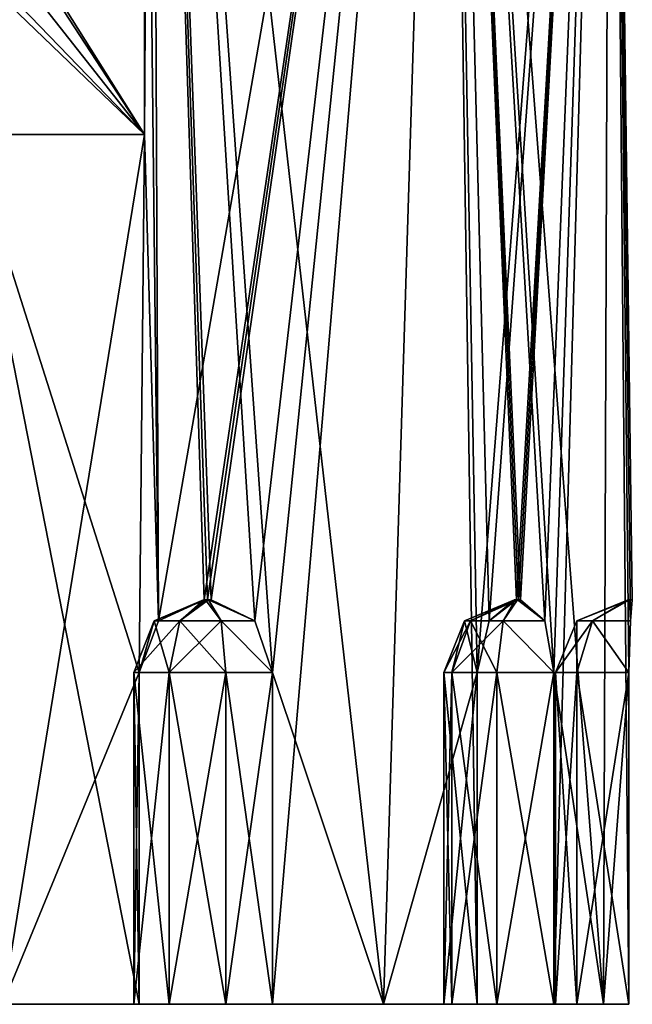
# Model space of a CAD drawing. Header units: millimetres. Extents: x -35 to 35, y -10 to 62.5.
# Tile 2 of 5: x 5.9 to 21, y -10 to 14.3. Entities that reach past the tile are written whole.
import ezdxf

# ---------------------------------------------------------------- set-up
doc = ezdxf.new("R2010")
doc.units = ezdxf.units.MM
doc.header["$LTSCALE"] = 65.185185
for name, color, linetype in [('10', 7, 'CONTINUOUS'), ('11', 7, 'CONTINUOUS'), ('19', 7, 'CONTINUOUS'), ('2', 7, 'CONTINUOUS'), ('20', 7, 'CONTINUOUS'), ('21', 7, 'CONTINUOUS'), ('22', 7, 'CONTINUOUS'), ('23', 7, 'CONTINUOUS'), ('24', 7, 'CONTINUOUS'), ('25', 7, 'CONTINUOUS'), ('26', 7, 'CONTINUOUS'), ('34', 7, 'CONTINUOUS'), ('8', 7, 'CONTINUOUS'), ('9', 7, 'CONTINUOUS')]:
    doc.layers.add(name, color=color, linetype=linetype)

msp = doc.modelspace()

# ---------------------------------------------------------------- linework, layer by layer
at = {"layer": '10', "color": 7, "linetype": 'Continuous', "true_color": 0xf5f5f5}
for points in [[(16.541, -10, -9.55), (16.341, -10, -10.95), (16.541, -1.8, -9.55), (16.541, -10, -9.55)], [(16.541, -1.8, -9.55), (16.341, -10, -10.95), (16.341, -1.8, -10.95), (16.541, -1.8, -9.55)], [(16.341, -10, -10.95), (17.163, -10, -12.101), (16.341, -1.8, -10.95), (16.341, -10, -10.95)], [(17.163, -10, -12.101), (17.163, -1.8, -12.101), (16.341, -1.8, -10.95), (17.163, -10, -12.101)], [(17.653, -10, -8.676), (16.541, -10, -9.55), (17.653, -1.8, -8.676), (17.653, -10, -8.676)], [(17.653, -1.8, -8.676), (16.541, -10, -9.55), (16.541, -1.8, -9.55), (17.653, -1.8, -8.676)], [(19.061, -1.8, -8.813), (19.061, -10, -8.813), (17.653, -10, -8.676), (19.061, -1.8, -8.813)], [(19.061, -1.8, -8.813), (17.653, -10, -8.676), (17.653, -1.8, -8.676), (19.061, -1.8, -8.813)]]:
    msp.add_3dface(points, dxfattribs=at)
at = {"layer": '11', "color": 7, "linetype": 'Continuous', "true_color": 0xf5f5f5}
for points in [[(8.813, -10, -19.061), (8.813, -1.8, -19.061), (8.676, -1.8, -17.653), (8.813, -10, -19.061)], [(8.676, -10, -17.653), (8.813, -10, -19.061), (8.676, -1.8, -17.653), (8.676, -10, -17.653)], [(9.55, -1.8, -16.541), (8.676, -10, -17.653), (8.676, -1.8, -17.653), (9.55, -1.8, -16.541)], [(9.55, -10, -16.541), (8.676, -10, -17.653), (9.55, -1.8, -16.541), (9.55, -10, -16.541)], [(10.95, -1.8, -16.341), (9.55, -10, -16.541), (9.55, -1.8, -16.541), (10.95, -1.8, -16.341)], [(10.95, -10, -16.341), (9.55, -10, -16.541), (10.95, -1.8, -16.341), (10.95, -10, -16.341)], [(12.101, -1.8, -17.163), (10.95, -10, -16.341), (10.95, -1.8, -16.341), (12.101, -1.8, -17.163)], [(12.101, -1.8, -17.163), (12.101, -10, -17.163), (10.95, -10, -16.341), (12.101, -1.8, -17.163)]]:
    msp.add_3dface(points, dxfattribs=at)
at = {"layer": '19', "color": 7, "linetype": 'Continuous', "true_color": 0xf5f5f5}
for points in [[(8.813, -1.8, 19.061), (8.676, -10, 17.653), (8.676, -1.8, 17.653), (8.813, -1.8, 19.061)], [(8.813, -1.8, 19.061), (8.813, -10, 19.061), (8.676, -10, 17.653), (8.813, -1.8, 19.061)], [(8.676, -1.8, 17.653), (9.55, -10, 16.541), (9.55, -1.8, 16.541), (8.676, -1.8, 17.653)], [(8.676, -10, 17.653), (9.55, -10, 16.541), (8.676, -1.8, 17.653), (8.676, -10, 17.653)], [(9.55, -1.8, 16.541), (10.95, -10, 16.341), (10.95, -1.8, 16.341), (9.55, -1.8, 16.541)], [(9.55, -10, 16.541), (10.95, -10, 16.341), (9.55, -1.8, 16.541), (9.55, -10, 16.541)], [(10.95, -10, 16.341), (12.101, -10, 17.163), (10.95, -1.8, 16.341), (10.95, -10, 16.341)], [(12.101, -10, 17.163), (12.101, -1.8, 17.163), (10.95, -1.8, 16.341), (12.101, -10, 17.163)]]:
    msp.add_3dface(points, dxfattribs=at)
at = {"layer": '2', "color": 7, "linetype": 'Continuous', "true_color": 0xf5f5f5}
for points in [[(9.112, 40.5, -18.92), (9.289, -0.527, -18.834), (8.944, 11.5, -19), (9.112, 40.5, -18.92)], [(8.944, 30.5, 19), (9.289, -0.527, 18.834), (9.112, 40.5, 18.92), (8.944, 30.5, 19)], [(8.944, 30.5, -19), (9.112, 40.5, -18.92), (8.944, 11.5, -19), (8.944, 30.5, -19)], [(16.418, 40.5, -13.093), (9.289, -0.527, -18.834), (9.112, 40.5, -18.92), (16.418, 40.5, -13.093)], [(10.586, 0, 18.136), (11.666, -0.527, 17.462), (9.112, 40.5, 18.92), (10.586, 0, 18.136)], [(10.5, 0, 18.187), (10.586, 0, 18.136), (9.112, 40.5, 18.92), (10.5, 0, 18.187)], [(10.413, 0, 18.236), (10.5, 0, 18.187), (9.112, 40.5, 18.92), (10.413, 0, 18.236)], [(11.666, -0.527, 17.462), (12.101, -1.8, 17.163), (9.112, 40.5, 18.92), (11.666, -0.527, 17.462)], [(9.289, -0.527, 18.834), (10.413, 0, 18.236), (9.112, 40.5, 18.92), (9.289, -0.527, 18.834)], [(9.112, 40.5, 18.92), (14.849, -10, 14.849), (16.418, 40.5, 13.093), (9.112, 40.5, 18.92)], [(12.101, -1.8, 17.163), (14.849, -10, 14.849), (9.112, 40.5, 18.92), (12.101, -1.8, 17.163)], [(10.413, 0, -18.236), (9.289, -0.527, -18.834), (16.418, 40.5, -13.093), (10.413, 0, -18.236)], [(10.5, 0, -18.187), (10.413, 0, -18.236), (16.418, 40.5, -13.093), (10.5, 0, -18.187)], [(10.586, 0, -18.136), (10.5, 0, -18.187), (16.418, 40.5, -13.093), (10.586, 0, -18.136)], [(11.666, -0.527, -17.462), (10.586, 0, -18.136), (16.418, 40.5, -13.093), (11.666, -0.527, -17.462)], [(12.101, -1.8, -17.163), (11.666, -0.527, -17.462), (16.418, 40.5, -13.093), (12.101, -1.8, -17.163)], [(14.849, -10, -14.849), (12.101, -10, -17.163), (16.418, 40.5, -13.093), (14.849, -10, -14.849)], [(12.101, -10, -17.163), (12.101, -1.8, -17.163), (16.418, 40.5, -13.093), (12.101, -10, -17.163)], [(17.163, -1.8, -12.101), (14.849, -10, -14.849), (16.418, 40.5, -13.093), (17.163, -1.8, -12.101)], [(14.849, -10, 14.849), (17.163, -10, 12.101), (16.418, 40.5, 13.093), (14.849, -10, 14.849)], [(20.473, 40.5, -4.673), (17.163, -1.8, -12.101), (16.418, 40.5, -13.093), (20.473, 40.5, -4.673)], [(17.163, -10, 12.101), (17.163, -1.8, 12.101), (16.418, 40.5, 13.093), (17.163, -10, 12.101)], [(17.163, -1.8, 12.101), (17.462, -0.527, 11.666), (16.418, 40.5, 13.093), (17.163, -1.8, 12.101)], [(17.462, -0.527, 11.666), (18.136, 0, 10.586), (16.418, 40.5, 13.093), (17.462, -0.527, 11.666)], [(18.136, 0, 10.586), (18.187, 0, 10.5), (16.418, 40.5, 13.093), (18.136, 0, 10.586)], [(18.187, 0, 10.5), (18.236, 0, 10.413), (16.418, 40.5, 13.093), (18.187, 0, 10.5)], [(18.236, 0, 10.413), (18.834, -0.527, 9.289), (16.418, 40.5, 13.093), (18.236, 0, 10.413)], [(18.834, -0.527, 9.289), (19.061, -1.8, 8.813), (16.418, 40.5, 13.093), (18.834, -0.527, 9.289)], [(16.418, 40.5, 13.093), (20.284, -10, 5.435), (20.473, 40.5, 4.673), (16.418, 40.5, 13.093)], [(19.061, -1.8, 8.813), (20.284, -10, 5.435), (16.418, 40.5, 13.093), (19.061, -1.8, 8.813)], [(17.462, -0.527, -11.666), (17.163, -1.8, -12.101), (20.473, 40.5, -4.673), (17.462, -0.527, -11.666)], [(18.136, 0, -10.586), (17.462, -0.527, -11.666), (20.473, 40.5, -4.673), (18.136, 0, -10.586)], [(18.187, 0, -10.5), (18.136, 0, -10.586), (20.473, 40.5, -4.673), (18.187, 0, -10.5)], [(18.236, 0, -10.413), (18.187, 0, -10.5), (20.473, 40.5, -4.673), (18.236, 0, -10.413)], [(18.834, -0.527, -9.289), (18.236, 0, -10.413), (20.473, 40.5, -4.673), (18.834, -0.527, -9.289)], [(19.061, -1.8, -8.813), (18.834, -0.527, -9.289), (20.473, 40.5, -4.673), (19.061, -1.8, -8.813)], [(20.284, -10, -5.435), (19.061, -10, -8.813), (20.473, 40.5, -4.673), (20.284, -10, -5.435)], [(19.061, -10, -8.813), (19.061, -1.8, -8.813), (20.473, 40.5, -4.673), (19.061, -10, -8.813)], [(20.914, -1.8, -1.898), (20.284, -10, -5.435), (20.473, 40.5, -4.673), (20.914, -1.8, -1.898)], [(20.284, -10, 5.435), (20.914, -10, 1.898), (20.473, 40.5, 4.673), (20.284, -10, 5.435)], [(21, 0, -0.1), (20.955, -0.527, -1.372), (20.473, 40.5, 4.673), (21, 0, -0.1)], [(20.473, 40.5, 4.673), (20.914, -1.8, -1.898), (20.473, 40.5, -4.673), (20.473, 40.5, 4.673)], [(20.955, -0.527, -1.372), (20.914, -1.8, -1.898), (20.473, 40.5, 4.673), (20.955, -0.527, -1.372)], [(21, 0, 0), (21, 0, -0.1), (20.473, 40.5, 4.673), (21, 0, 0)], [(21, 0, 0.1), (21, 0, 0), (20.473, 40.5, 4.673), (21, 0, 0.1)], [(20.955, -0.527, 1.372), (21, 0, 0.1), (20.473, 40.5, 4.673), (20.955, -0.527, 1.372)], [(20.914, -10, 1.898), (20.914, -1.8, 1.898), (20.473, 40.5, 4.673), (20.914, -10, 1.898)], [(20.914, -1.8, 1.898), (20.955, -0.527, 1.372), (20.473, 40.5, 4.673), (20.914, -1.8, 1.898)], [(8.944, 11.5, 19), (9.289, -0.527, 18.834), (8.944, 30.5, 19), (8.944, 11.5, 19)], [(8.944, 11.5, -19), (5.435, -10, -20.284), (4.583, 11.5, -20.494), (8.944, 11.5, -19)], [(8.813, -10, 19.061), (8.813, -1.8, 19.061), (4.583, 11.5, 20.494), (8.813, -10, 19.061)], [(4.583, 11.5, 20.494), (8.813, -1.8, 19.061), (8.944, 11.5, 19), (4.583, 11.5, 20.494)], [(5.435, -10, 20.284), (8.813, -10, 19.061), (4.583, 11.5, 20.494), (5.435, -10, 20.284)], [(8.813, -1.8, -19.061), (5.435, -10, -20.284), (8.944, 11.5, -19), (8.813, -1.8, -19.061)], [(9.289, -0.527, -18.834), (8.813, -1.8, -19.061), (8.944, 11.5, -19), (9.289, -0.527, -18.834)], [(8.813, -1.8, 19.061), (9.289, -0.527, 18.834), (8.944, 11.5, 19), (8.813, -1.8, 19.061)], [(8.813, -10, -19.061), (5.435, -10, -20.284), (8.813, -1.8, -19.061), (8.813, -10, -19.061)], [(12.101, -10, 17.163), (14.849, -10, 14.849), (12.101, -1.8, 17.163), (12.101, -10, 17.163)], [(17.163, -10, -12.101), (14.849, -10, -14.849), (17.163, -1.8, -12.101), (17.163, -10, -12.101)], [(19.061, -10, 8.813), (20.284, -10, 5.435), (19.061, -1.8, 8.813), (19.061, -10, 8.813)], [(20.914, -10, -1.898), (20.284, -10, -5.435), (20.914, -1.8, -1.898), (20.914, -10, -1.898)]]:
    msp.add_3dface(points, dxfattribs=at)
at = {"layer": '20', "color": 7, "linetype": 'Continuous', "true_color": 0xf5f5f5}
for points in [[(16.341, -10, 10.95), (16.541, -10, 9.55), (16.341, -1.8, 10.95), (16.341, -10, 10.95)], [(16.341, -1.8, 10.95), (16.541, -10, 9.55), (16.541, -1.8, 9.55), (16.341, -1.8, 10.95)], [(17.163, -1.8, 12.101), (16.341, -10, 10.95), (16.341, -1.8, 10.95), (17.163, -1.8, 12.101)], [(17.163, -1.8, 12.101), (17.163, -10, 12.101), (16.341, -10, 10.95), (17.163, -1.8, 12.101)], [(16.541, -10, 9.55), (17.653, -10, 8.676), (16.541, -1.8, 9.55), (16.541, -10, 9.55)], [(16.541, -1.8, 9.55), (17.653, -10, 8.676), (17.653, -1.8, 8.676), (16.541, -1.8, 9.55)], [(17.653, -10, 8.676), (19.061, -10, 8.813), (17.653, -1.8, 8.676), (17.653, -10, 8.676)], [(19.061, -10, 8.813), (19.061, -1.8, 8.813), (17.653, -1.8, 8.676), (19.061, -10, 8.813)]]:
    msp.add_3dface(points, dxfattribs=at)
at = {"layer": '21', "color": 7, "linetype": 'Continuous', "true_color": 0xf5f5f5}
for points in [[(19.626, -1.8, 1.313), (19.1, -10), (19.1, -1.8, 0), (19.626, -1.8, 1.313)], [(19.626, -10, 1.313), (19.1, -10), (19.626, -1.8, 1.313), (19.626, -10, 1.313)], [(19.1, -1.8, 0), (19.626, -10, -1.313), (19.626, -1.8, -1.313), (19.1, -1.8, 0)], [(19.1, -10), (19.626, -10, -1.313), (19.1, -1.8, 0), (19.1, -10)], [(20.914, -10, -1.898), (20.914, -1.8, -1.898), (19.626, -1.8, -1.313), (20.914, -10, -1.898)], [(19.626, -10, -1.313), (20.914, -10, -1.898), (19.626, -1.8, -1.313), (19.626, -10, -1.313)], [(20.914, -1.8, 1.898), (20.914, -10, 1.898), (19.626, -10, 1.313), (20.914, -1.8, 1.898)], [(20.914, -1.8, 1.898), (19.626, -10, 1.313), (19.626, -1.8, 1.313), (20.914, -1.8, 1.898)]]:
    msp.add_3dface(points, dxfattribs=at)
at = {"layer": '22', "color": 7, "linetype": 'Continuous', "true_color": 0xf5f5f5}
for points in [[(16.998, -0.527, 9.814), (18.09, 0, 10.526), (16.855, -0.527, 10.834), (16.998, -0.527, 9.814)], [(18.09, 0, 10.526), (17.462, -0.527, 11.666), (16.855, -0.527, 10.834), (18.09, 0, 10.526)], [(17.81, -0.527, 9.18), (18.1, 0, 10.45), (16.998, -0.527, 9.814), (17.81, -0.527, 9.18)], [(18.1, 0, 10.45), (18.09, 0, 10.526), (16.998, -0.527, 9.814), (18.1, 0, 10.45)], [(18.136, 0, 10.586), (17.462, -0.527, 11.666), (18.09, 0, 10.526), (18.136, 0, 10.586)], [(18.161, 0, 10.403), (18.1, 0, 10.45), (17.81, -0.527, 9.18), (18.161, 0, 10.403)], [(18.834, -0.527, 9.289), (18.161, 0, 10.403), (17.81, -0.527, 9.18), (18.834, -0.527, 9.289)], [(18.834, -0.527, 9.289), (18.236, 0, 10.413), (18.161, 0, 10.403), (18.834, -0.527, 9.289)], [(16.341, -1.8, 10.95), (16.541, -1.8, 9.55), (16.855, -0.527, 10.834), (16.341, -1.8, 10.95)], [(17.163, -1.8, 12.101), (16.341, -1.8, 10.95), (16.855, -0.527, 10.834), (17.163, -1.8, 12.101)], [(16.541, -1.8, 9.55), (16.998, -0.527, 9.814), (16.855, -0.527, 10.834), (16.541, -1.8, 9.55)], [(16.541, -1.8, 9.55), (17.653, -1.8, 8.676), (16.998, -0.527, 9.814), (16.541, -1.8, 9.55)], [(17.462, -0.527, 11.666), (17.163, -1.8, 12.101), (16.855, -0.527, 10.834), (17.462, -0.527, 11.666)], [(17.653, -1.8, 8.676), (17.81, -0.527, 9.18), (16.998, -0.527, 9.814), (17.653, -1.8, 8.676)], [(17.653, -1.8, 8.676), (19.061, -1.8, 8.813), (17.81, -0.527, 9.18), (17.653, -1.8, 8.676)], [(19.061, -1.8, 8.813), (18.834, -0.527, 9.289), (17.81, -0.527, 9.18), (19.061, -1.8, 8.813)]]:
    msp.add_3dface(points, dxfattribs=at)
at = {"layer": '23', "color": 7, "linetype": 'Continuous', "true_color": 0xf5f5f5}
for points in [[(20.9, 0, 0), (20.929, 0, 0.071), (19.627, -0.527), (20.9, 0, 0)], [(19.627, -0.527), (20.929, 0, 0.071), (20.014, -0.527, 0.955), (19.627, -0.527)], [(20.014, -0.527, -0.955), (20.9, 0, 0), (19.627, -0.527), (20.014, -0.527, -0.955)], [(20.929, 0, 0.071), (20.955, -0.527, 1.372), (20.014, -0.527, 0.955), (20.929, 0, 0.071)], [(20.929, 0, -0.071), (20.9, 0, 0), (20.014, -0.527, -0.955), (20.929, 0, -0.071)], [(20.955, -0.527, -1.372), (20.929, 0, -0.071), (20.014, -0.527, -0.955), (20.955, -0.527, -1.372)], [(21, 0, 0.1), (20.955, -0.527, 1.372), (20.929, 0, 0.071), (21, 0, 0.1)], [(20.955, -0.527, -1.372), (21, 0, -0.1), (20.929, 0, -0.071), (20.955, -0.527, -1.372)], [(19.626, -1.8, 1.313), (19.1, -1.8, 0), (20.014, -0.527, 0.955), (19.626, -1.8, 1.313)], [(19.1, -1.8, 0), (19.626, -1.8, -1.313), (19.627, -0.527), (19.1, -1.8, 0)], [(19.1, -1.8, 0), (19.627, -0.527), (20.014, -0.527, 0.955), (19.1, -1.8, 0)], [(20.914, -1.8, 1.898), (19.626, -1.8, 1.313), (20.014, -0.527, 0.955), (20.914, -1.8, 1.898)], [(19.626, -1.8, -1.313), (20.014, -0.527, -0.955), (19.627, -0.527), (19.626, -1.8, -1.313)], [(19.626, -1.8, -1.313), (20.914, -1.8, -1.898), (20.014, -0.527, -0.955), (19.626, -1.8, -1.313)], [(20.955, -0.527, 1.372), (20.914, -1.8, 1.898), (20.014, -0.527, 0.955), (20.955, -0.527, 1.372)], [(20.914, -1.8, -1.898), (20.955, -0.527, -1.372), (20.014, -0.527, -0.955), (20.914, -1.8, -1.898)]]:
    msp.add_3dface(points, dxfattribs=at)
at = {"layer": '24', "color": 7, "linetype": 'Continuous', "true_color": 0xf5f5f5}
for points in [[(17.462, -0.527, -11.666), (18.09, 0, -10.526), (16.855, -0.527, -10.834), (17.462, -0.527, -11.666)], [(16.855, -0.527, -10.834), (18.1, 0, -10.45), (16.998, -0.527, -9.814), (16.855, -0.527, -10.834)], [(18.09, 0, -10.526), (18.1, 0, -10.45), (16.855, -0.527, -10.834), (18.09, 0, -10.526)], [(16.998, -0.527, -9.814), (18.161, 0, -10.403), (17.81, -0.527, -9.18), (16.998, -0.527, -9.814)], [(18.1, 0, -10.45), (18.161, 0, -10.403), (16.998, -0.527, -9.814), (18.1, 0, -10.45)], [(17.462, -0.527, -11.666), (18.136, 0, -10.586), (18.09, 0, -10.526), (17.462, -0.527, -11.666)], [(18.161, 0, -10.403), (18.834, -0.527, -9.289), (17.81, -0.527, -9.18), (18.161, 0, -10.403)], [(18.236, 0, -10.413), (18.834, -0.527, -9.289), (18.161, 0, -10.403), (18.236, 0, -10.413)], [(16.341, -1.8, -10.95), (17.163, -1.8, -12.101), (16.855, -0.527, -10.834), (16.341, -1.8, -10.95)], [(16.341, -1.8, -10.95), (16.855, -0.527, -10.834), (16.998, -0.527, -9.814), (16.341, -1.8, -10.95)], [(16.541, -1.8, -9.55), (16.341, -1.8, -10.95), (16.998, -0.527, -9.814), (16.541, -1.8, -9.55)], [(16.541, -1.8, -9.55), (16.998, -0.527, -9.814), (17.81, -0.527, -9.18), (16.541, -1.8, -9.55)], [(17.653, -1.8, -8.676), (16.541, -1.8, -9.55), (17.81, -0.527, -9.18), (17.653, -1.8, -8.676)], [(17.163, -1.8, -12.101), (17.462, -0.527, -11.666), (16.855, -0.527, -10.834), (17.163, -1.8, -12.101)], [(19.061, -1.8, -8.813), (17.653, -1.8, -8.676), (17.81, -0.527, -9.18), (19.061, -1.8, -8.813)], [(18.834, -0.527, -9.289), (19.061, -1.8, -8.813), (17.81, -0.527, -9.18), (18.834, -0.527, -9.289)]]:
    msp.add_3dface(points, dxfattribs=at)
at = {"layer": '25', "color": 7, "linetype": 'Continuous', "true_color": 0xf5f5f5}
for points in [[(9.814, -0.527, 16.998), (10.403, 0, 18.161), (9.18, -0.527, 17.81), (9.814, -0.527, 16.998)], [(10.403, 0, 18.161), (9.289, -0.527, 18.834), (9.18, -0.527, 17.81), (10.403, 0, 18.161)], [(10.413, 0, 18.236), (9.289, -0.527, 18.834), (10.403, 0, 18.161), (10.413, 0, 18.236)], [(10.45, 0, 18.1), (10.403, 0, 18.161), (9.814, -0.527, 16.998), (10.45, 0, 18.1)], [(10.834, -0.527, 16.855), (10.45, 0, 18.1), (9.814, -0.527, 16.998), (10.834, -0.527, 16.855)], [(10.526, 0, 18.09), (10.45, 0, 18.1), (10.834, -0.527, 16.855), (10.526, 0, 18.09)], [(11.666, -0.527, 17.462), (10.586, 0, 18.136), (10.526, 0, 18.09), (11.666, -0.527, 17.462)], [(11.666, -0.527, 17.462), (10.526, 0, 18.09), (10.834, -0.527, 16.855), (11.666, -0.527, 17.462)], [(8.813, -1.8, 19.061), (8.676, -1.8, 17.653), (9.18, -0.527, 17.81), (8.813, -1.8, 19.061)], [(8.676, -1.8, 17.653), (9.55, -1.8, 16.541), (9.18, -0.527, 17.81), (8.676, -1.8, 17.653)], [(9.289, -0.527, 18.834), (8.813, -1.8, 19.061), (9.18, -0.527, 17.81), (9.289, -0.527, 18.834)], [(9.55, -1.8, 16.541), (9.814, -0.527, 16.998), (9.18, -0.527, 17.81), (9.55, -1.8, 16.541)], [(9.55, -1.8, 16.541), (10.95, -1.8, 16.341), (9.814, -0.527, 16.998), (9.55, -1.8, 16.541)], [(10.95, -1.8, 16.341), (10.834, -0.527, 16.855), (9.814, -0.527, 16.998), (10.95, -1.8, 16.341)], [(12.101, -1.8, 17.163), (11.666, -0.527, 17.462), (10.834, -0.527, 16.855), (12.101, -1.8, 17.163)], [(10.95, -1.8, 16.341), (12.101, -1.8, 17.163), (10.834, -0.527, 16.855), (10.95, -1.8, 16.341)]]:
    msp.add_3dface(points, dxfattribs=at)
at = {"layer": '26', "color": 7, "linetype": 'Continuous', "true_color": 0xf5f5f5}
for points in [[(10.403, 0, -18.161), (10.45, 0, -18.1), (9.18, -0.527, -17.81), (10.403, 0, -18.161)], [(9.18, -0.527, -17.81), (10.45, 0, -18.1), (9.814, -0.527, -16.998), (9.18, -0.527, -17.81)], [(9.289, -0.527, -18.834), (10.403, 0, -18.161), (9.18, -0.527, -17.81), (9.289, -0.527, -18.834)], [(9.289, -0.527, -18.834), (10.413, 0, -18.236), (10.403, 0, -18.161), (9.289, -0.527, -18.834)], [(10.45, 0, -18.1), (10.526, 0, -18.09), (9.814, -0.527, -16.998), (10.45, 0, -18.1)], [(9.814, -0.527, -16.998), (10.526, 0, -18.09), (10.834, -0.527, -16.855), (9.814, -0.527, -16.998)], [(10.526, 0, -18.09), (11.666, -0.527, -17.462), (10.834, -0.527, -16.855), (10.526, 0, -18.09)], [(10.586, 0, -18.136), (11.666, -0.527, -17.462), (10.526, 0, -18.09), (10.586, 0, -18.136)], [(8.676, -1.8, -17.653), (9.18, -0.527, -17.81), (9.814, -0.527, -16.998), (8.676, -1.8, -17.653)], [(9.55, -1.8, -16.541), (8.676, -1.8, -17.653), (9.814, -0.527, -16.998), (9.55, -1.8, -16.541)], [(8.676, -1.8, -17.653), (8.813, -1.8, -19.061), (9.18, -0.527, -17.81), (8.676, -1.8, -17.653)], [(8.813, -1.8, -19.061), (9.289, -0.527, -18.834), (9.18, -0.527, -17.81), (8.813, -1.8, -19.061)], [(9.55, -1.8, -16.541), (9.814, -0.527, -16.998), (10.834, -0.527, -16.855), (9.55, -1.8, -16.541)], [(10.95, -1.8, -16.341), (9.55, -1.8, -16.541), (10.834, -0.527, -16.855), (10.95, -1.8, -16.341)], [(12.101, -1.8, -17.163), (10.95, -1.8, -16.341), (10.834, -0.527, -16.855), (12.101, -1.8, -17.163)], [(11.666, -0.527, -17.462), (12.101, -1.8, -17.163), (10.834, -0.527, -16.855), (11.666, -0.527, -17.462)]]:
    msp.add_3dface(points, dxfattribs=at)
at = {"layer": '34', "color": 7, "linetype": 'Continuous', "true_color": 0xf5f5f5}
for points in [[(17.653, -10, 8.676), (-17.653, -10, 8.676), (-12.524, -10, 6.229), (17.653, -10, 8.676)], [(-17.653, -10, 8.676), (17.653, -10, 8.676), (16.541, -10, 9.55), (-17.653, -10, 8.676)], [(-16.541, -10, 9.55), (-17.653, -10, 8.676), (16.541, -10, 9.55), (-16.541, -10, 9.55)], [(-17.653, -10, -8.676), (20.284, -10, -5.435), (-8.476, -10, -6.229), (-17.653, -10, -8.676)], [(17.653, -10, -8.676), (20.284, -10, -5.435), (-17.653, -10, -8.676), (17.653, -10, -8.676)], [(17.653, -10, -8.676), (-17.653, -10, -8.676), (-16.541, -10, -9.55), (17.653, -10, -8.676)], [(-17.163, -10, -12.101), (17.163, -10, -12.101), (16.341, -10, -10.95), (-17.163, -10, -12.101)], [(-17.163, -10, -12.101), (-14.849, -10, -14.849), (17.163, -10, -12.101), (-17.163, -10, -12.101)], [(-17.163, -10, -12.101), (16.341, -10, -10.95), (-16.341, -10, -10.95), (-17.163, -10, -12.101)], [(-14.849, -10, 14.849), (-17.163, -10, 12.101), (14.849, -10, 14.849), (-14.849, -10, 14.849)], [(-17.163, -10, 12.101), (17.163, -10, 12.101), (14.849, -10, 14.849), (-17.163, -10, 12.101)], [(17.163, -10, 12.101), (-17.163, -10, 12.101), (-16.341, -10, 10.95), (17.163, -10, 12.101)], [(-16.541, -10, 9.55), (16.541, -10, 9.55), (16.341, -10, 10.95), (-16.541, -10, 9.55)], [(-16.341, -10, 10.95), (-16.541, -10, 9.55), (16.341, -10, 10.95), (-16.341, -10, 10.95)], [(16.541, -10, -9.55), (17.653, -10, -8.676), (-16.541, -10, -9.55), (16.541, -10, -9.55)], [(16.541, -10, -9.55), (-16.541, -10, -9.55), (-16.341, -10, -10.95), (16.541, -10, -9.55)], [(17.163, -10, 12.101), (-16.341, -10, 10.95), (16.341, -10, 10.95), (17.163, -10, 12.101)], [(16.341, -10, -10.95), (16.541, -10, -9.55), (-16.341, -10, -10.95), (16.341, -10, -10.95)], [(-14.849, -10, -14.849), (14.849, -10, -14.849), (17.163, -10, -12.101), (-14.849, -10, -14.849)], [(-10.95, -10, 16.341), (-14.849, -10, 14.849), (10.95, -10, 16.341), (-10.95, -10, 16.341)], [(-14.849, -10, 14.849), (14.849, -10, 14.849), (10.95, -10, 16.341), (-14.849, -10, 14.849)], [(14.849, -10, -14.849), (-14.849, -10, -14.849), (-10.95, -10, -16.341), (14.849, -10, -14.849)], [(-8.476, -10, 6.229), (17.653, -10, 8.676), (-12.524, -10, 6.229), (-8.476, -10, 6.229)], [(-9.55, -10, 16.541), (-10.95, -10, 16.341), (9.55, -10, 16.541), (-9.55, -10, 16.541)], [(-10.95, -10, 16.341), (10.95, -10, 16.341), (9.55, -10, 16.541), (-10.95, -10, 16.341)], [(10.95, -10, -16.341), (14.849, -10, -14.849), (-10.95, -10, -16.341), (10.95, -10, -16.341)], [(10.95, -10, -16.341), (-10.95, -10, -16.341), (-9.55, -10, -16.541), (10.95, -10, -16.341)], [(-9.55, -10, 16.541), (9.55, -10, 16.541), (8.676, -10, 17.653), (-9.55, -10, 16.541)], [(-8.676, -10, 17.653), (-9.55, -10, 16.541), (8.676, -10, 17.653), (-8.676, -10, 17.653)], [(9.55, -10, -16.541), (-9.55, -10, -16.541), (-8.676, -10, -17.653), (9.55, -10, -16.541)], [(9.55, -10, -16.541), (10.95, -10, -16.341), (-9.55, -10, -16.541), (9.55, -10, -16.541)], [(-8.813, -10, -19.061), (8.676, -10, -17.653), (-8.676, -10, -17.653), (-8.813, -10, -19.061)], [(8.813, -10, -19.061), (-8.813, -10, -19.061), (0, -10, -19.1), (8.813, -10, -19.061)], [(-8.813, -10, -19.061), (8.813, -10, -19.061), (8.676, -10, -17.653), (-8.813, -10, -19.061)], [(-8.813, -10, 19.061), (8.813, -10, 19.061), (0, -10, 19.1), (-8.813, -10, 19.061)], [(8.813, -10, 19.061), (-8.813, -10, 19.061), (-8.676, -10, 17.653), (8.813, -10, 19.061)], [(8.813, -10, 19.061), (-8.676, -10, 17.653), (8.676, -10, 17.653), (8.813, -10, 19.061)], [(8.676, -10, -17.653), (9.55, -10, -16.541), (-8.676, -10, -17.653), (8.676, -10, -17.653)], [(-8.476, -10, -6.229), (20.284, -10, -5.435), (-5.201, -10, -3.85), (-8.476, -10, -6.229)], [(20.284, -10, 5.435), (17.653, -10, 8.676), (-8.476, -10, 6.229), (20.284, -10, 5.435)], [(-5.201, -10, 3.85), (20.284, -10, 5.435), (-8.476, -10, 6.229), (-5.201, -10, 3.85)], [(-5.201, -10, -3.85), (19.1, -10), (-3.95, -10), (-5.201, -10, -3.85)], [(19.626, -10, -1.313), (19.1, -10), (-5.201, -10, -3.85), (19.626, -10, -1.313)], [(20.284, -10, -5.435), (20.914, -10, -1.898), (-5.201, -10, -3.85), (20.284, -10, -5.435)], [(-3.95, -10), (20.914, -10, 1.898), (-5.201, -10, 3.85), (-3.95, -10)], [(20.914, -10, 1.898), (20.284, -10, 5.435), (-5.201, -10, 3.85), (20.914, -10, 1.898)], [(20.914, -10, -1.898), (19.626, -10, -1.313), (-5.201, -10, -3.85), (20.914, -10, -1.898)], [(19.1, -10), (19.626, -10, 1.313), (-3.95, -10), (19.1, -10)], [(19.626, -10, 1.313), (20.914, -10, 1.898), (-3.95, -10), (19.626, -10, 1.313)], [(8.813, -10, 19.061), (5.435, -10, 20.284), (0, -10, 19.1), (8.813, -10, 19.061)], [(8.813, -10, -19.061), (0, -10, -19.1), (1.313, -10, -19.626), (8.813, -10, -19.061)], [(5.435, -10, -20.284), (8.813, -10, -19.061), (1.313, -10, -19.626), (5.435, -10, -20.284)], [(14.849, -10, 14.849), (12.101, -10, 17.163), (10.95, -10, 16.341), (14.849, -10, 14.849)], [(12.101, -10, -17.163), (14.849, -10, -14.849), (10.95, -10, -16.341), (12.101, -10, -17.163)], [(19.061, -10, -8.813), (20.284, -10, -5.435), (17.653, -10, -8.676), (19.061, -10, -8.813)], [(20.284, -10, 5.435), (19.061, -10, 8.813), (17.653, -10, 8.676), (20.284, -10, 5.435)]]:
    msp.add_3dface(points, dxfattribs=at)
at = {"layer": '8', "color": 7, "linetype": 'Continuous', "true_color": 0xf5f5f5}
for points in [[(8.944, 11.5, 19), (8.944, 30.5, 19), (1.237, 21.263, 19), (8.944, 11.5, 19)], [(-8.944, 11.5, 19), (8.944, 11.5, 19), (1.237, 21.263, 19), (-8.944, 11.5, 19)]]:
    msp.add_3dface(points, dxfattribs=at)
at = {"layer": '9', "color": 7, "linetype": 'Continuous', "true_color": 0xf5f5f5}
for points in [[(8.944, 30.5, -19), (8.944, 11.5, -19), (1.237, 23.737, -19), (8.944, 30.5, -19)], [(1.237, 23.737, -19), (8.944, 11.5, -19), (1.75, 22.5, -19), (1.237, 23.737, -19)], [(1.75, 22.5, -19), (8.944, 11.5, -19), (1.237, 21.263, -19), (1.75, 22.5, -19)], [(8.944, 11.5, -19), (-8.944, 11.5, -19), (-1.237, 21.263, -19), (8.944, 11.5, -19)], [(0, 20.75, -19), (8.944, 11.5, -19), (-1.237, 21.263, -19), (0, 20.75, -19)], [(1.237, 21.263, -19), (8.944, 11.5, -19), (0, 20.75, -19), (1.237, 21.263, -19)]]:
    msp.add_3dface(points, dxfattribs=at)

doc.saveas('drawing.dxf')
